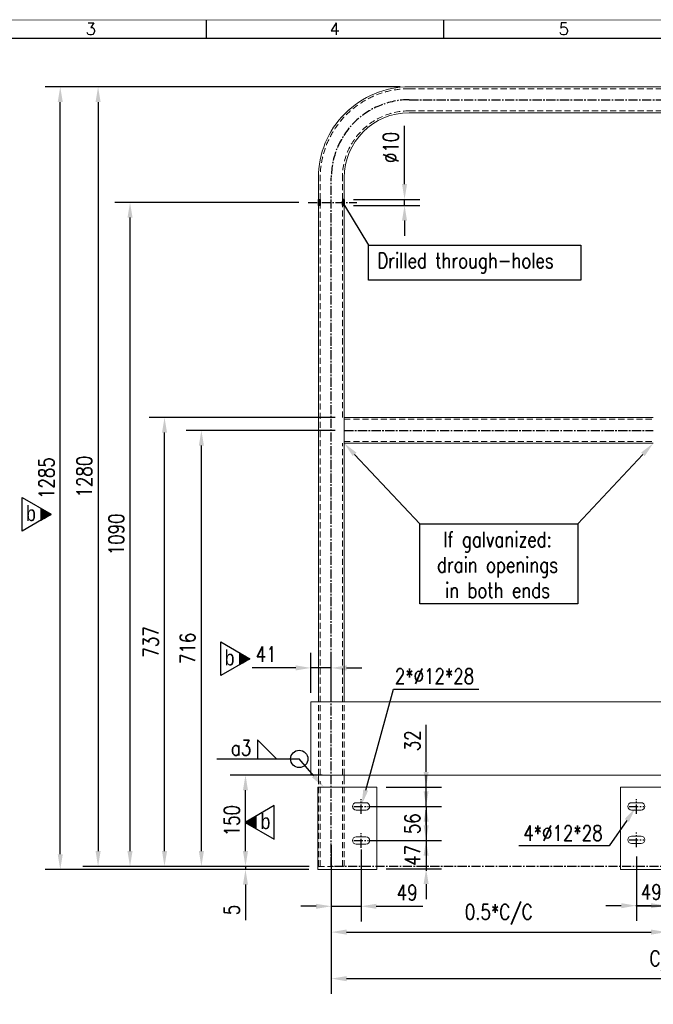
# Model space of a CAD drawing. Header units: inches. Extents: x -1 to 3961, y -1 to 2730.
# Tile 3 of 6: x 893 to 1934, y 1114 to 2730. Entities that reach past the tile are written whole.
import ezdxf
from ezdxf.enums import TextEntityAlignment as Align

# ---------------------------------------------------------------- set-up
doc = ezdxf.new("R2010")
doc.units = ezdxf.units.IN
doc.header["$LTSCALE"] = 20
doc.header["$MEASUREMENT"] = 0
doc.linetypes.add('CENTER2', pattern=[1.125, 0.75, -0.125, 0.125, -0.125])
doc.linetypes.add('DASHED', pattern=[0.75, 0.5, -0.25])
doc.layers.add('6', color=2, linetype='Continuous')
doc.layers.add('Axes', color=1, linetype='Continuous')
doc.layers.add('Bolt', color=7, linetype='Continuous', lineweight=0)
doc.layers.add('Part', color=2, linetype='Continuous', lineweight=0)
doc.styles.add('ARIAL_NARROW', font='ARIALN.TTF')
doc.styles.add('ROMANS', font='ROMANS', dxfattribs={"width": 0.8})
doc.dimstyles.new('AR_NR', dxfattribs={"dimscale": 10, "dimtxt": 2.5, "dimasz": 2.5, "dimexe": 2.5, "dimexo": 1.5, "dimgap": 1, "dimtad": 1, "dimdec": 0, "dimzin": 0, "dimdsep": 46, "dimtxsty": 'ROMANS', "dimcen": 1.5, "dimdle": 2, "dimclrd": 4, "dimclre": 4, "dimclrt": 7, "dimadec": 0, "dimazin": 0, "dimtfac": 0.7, "dimtdec": 0, "dimtmove": 0, "dimatfit": 0, "dimfxl": 1, "dimtolj": 1, "dimtzin": 0, "dimarcsym": 0})
pattern_1 = [(45, (-268.08348, 141.30488), (-0.0883883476, 0.0883883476), [])]

# ---------------------------------------------------------------- blocks, each defined once
blk = doc.blocks.new('*D7')
at = {"color": 4, "lineweight": -2, "transparency": 16777216}
for p, q in [((1390, 1490.2), (1239.1, 1490.2)), ((1264.1, 1365.2), (1264.1, 1465.2)), ((1368.8, 1340.2), (1239.1, 1340.2))]:
    blk.add_line(p, q, dxfattribs=at)
at = {"color": 4, "transparency": 16777216}
for points in [[(1259.9, 1465.2), (1268.2, 1465.2), (1264.1, 1490.2)], [(1259.9, 1365.2), (1268.2, 1365.2), (1264.1, 1340.2)]]:
    blk.add_solid(points, dxfattribs=at)
at = {"layer": 'DEFPOINTS', "color": 0, "transparency": 16777216}
for p in [(1264.1, 1490.2), (1405, 1490.2), (1383.8, 1340.2)]:
    blk.add_point(p, dxfattribs=at)
at = {"color": 7, "transparency": 16777216, "insert": (1241.6, 1415.2), "char_height": 25, "attachment_point": 5, "rotation": 90, "style": 'ROMANS'}
blk.add_mtext('\\A1;150', dxfattribs=at)
blk = doc.blocks.new('*D8')
at = {"color": 4, "lineweight": -2, "transparency": 16777216}
for p, q in [((1264.1, 1365.2), (1264.1, 1390.2)), ((1368.8, 1340.2), (1239.1, 1340.2)), ((1368, 1335.2), (1239.1, 1335.2)), ((1264.1, 1340.2), (1264.1, 1335.2)), ((1264.1, 1310.2), (1264.1, 1251.9))]:
    blk.add_line(p, q, dxfattribs=at)
at = {"color": 4, "transparency": 16777216}
for points in [[(1259.9, 1365.2), (1268.2, 1365.2), (1264.1, 1340.2)], [(1259.9, 1310.2), (1268.2, 1310.2), (1264.1, 1335.2)]]:
    blk.add_solid(points, dxfattribs=at)
at = {"layer": 'DEFPOINTS', "color": 0, "transparency": 16777216}
for p in [(1264.1, 1335.2), (1383, 1335.2), (1383.8, 1340.2)]:
    blk.add_point(p, dxfattribs=at)
at = {"color": 7, "transparency": 16777216, "insert": (1241.6, 1268.6), "char_height": 25, "attachment_point": 5, "rotation": 90, "style": 'ROMANS'}
blk.add_mtext('\\A1;5', dxfattribs=at)
blk = doc.blocks.new('*D9')
at = {"color": 4, "lineweight": -2, "transparency": 16777216}
for p, q in [((1411.2, 2056.2), (1166.7, 2056.2)), ((1191.7, 1365.2), (1191.7, 2031.2)), ((1368.8, 1340.2), (1166.7, 1340.2))]:
    blk.add_line(p, q, dxfattribs=at)
at = {"color": 4, "transparency": 16777216}
for points in [[(1187.5, 2031.2), (1195.8, 2031.2), (1191.7, 2056.2)], [(1187.5, 1365.2), (1195.8, 1365.2), (1191.7, 1340.2)]]:
    blk.add_solid(points, dxfattribs=at)
at = {"layer": 'DEFPOINTS', "color": 0, "transparency": 16777216}
for p in [(1191.7, 2056.2), (1426.2, 2056.2), (1383.8, 1340.2)]:
    blk.add_point(p, dxfattribs=at)
at = {"color": 7, "transparency": 16777216, "insert": (1169.2, 1698.2), "char_height": 25, "attachment_point": 5, "rotation": 90, "style": 'ROMANS'}
blk.add_mtext('\\A1;716', dxfattribs=at)
blk = doc.blocks.new('*D10')
at = {"color": 4, "lineweight": -2, "transparency": 16777216}
for p, q in [((1411.2, 2077.4), (1106.1, 2077.4)), ((1131.1, 1365.2), (1131.1, 2052.4)), ((1368.8, 1340.2), (1106.1, 1340.2))]:
    blk.add_line(p, q, dxfattribs=at)
at = {"color": 4, "transparency": 16777216}
for points in [[(1127, 2052.4), (1135.3, 2052.4), (1131.1, 2077.4)], [(1127, 1365.2), (1135.3, 1365.2), (1131.1, 1340.2)]]:
    blk.add_solid(points, dxfattribs=at)
at = {"layer": 'DEFPOINTS', "color": 0, "transparency": 16777216}
for p in [(1131.1, 2077.4), (1426.2, 2077.4), (1383.8, 1340.2)]:
    blk.add_point(p, dxfattribs=at)
at = {"color": 7, "transparency": 16777216, "insert": (1108.6, 1708.8), "char_height": 25, "attachment_point": 5, "rotation": 90, "style": 'ROMANS'}
blk.add_mtext('\\A1;737', dxfattribs=at)
blk = doc.blocks.new('*D11')
at = {"color": 4, "lineweight": -2, "transparency": 16777216}
for p, q in [((1525.3, 2460.5), (1525.3, 2556)), ((1441.7, 2435.5), (1550.3, 2435.5)), ((1441.7, 2425.5), (1550.3, 2425.5)), ((1525.3, 2425.5), (1525.3, 2435.5)), ((1525.3, 2400.5), (1525.3, 2375.5))]:
    blk.add_line(p, q, dxfattribs=at)
at = {"color": 4, "transparency": 16777216}
for points in [[(1521.1, 2460.5), (1529.4, 2460.5), (1525.3, 2435.5)], [(1521.1, 2400.5), (1529.4, 2400.5), (1525.3, 2425.5)]]:
    blk.add_solid(points, dxfattribs=at)
at = {"layer": 'DEFPOINTS', "color": 0, "transparency": 16777216}
for p in [(1426.7, 2435.5), (1426.7, 2425.5), (1525.3, 2435.5)]:
    blk.add_point(p, dxfattribs=at)
at = {"color": 7, "transparency": 16777216, "insert": (1502.8, 2520.7), "char_height": 25, "attachment_point": 5, "rotation": 90, "style": 'ROMANS'}
blk.add_mtext('\\A1;%%C10', dxfattribs=at)
blk = doc.blocks.new('*D14')
at = {"color": 4, "lineweight": -2, "transparency": 16777216}
for p, q in [((1351.8, 2430.5), (1049.5, 2430.5)), ((1074.5, 1365.2), (1074.5, 2405.5)), ((1368.8, 1340.2), (1049.5, 1340.2))]:
    blk.add_line(p, q, dxfattribs=at)
at = {"color": 4, "transparency": 16777216}
for points in [[(1070.3, 2405.5), (1078.6, 2405.5), (1074.5, 2430.5)], [(1070.3, 1365.2), (1078.6, 1365.2), (1074.5, 1340.2)]]:
    blk.add_solid(points, dxfattribs=at)
at = {"layer": 'DEFPOINTS', "color": 0, "transparency": 16777216}
for p in [(1074.5, 2430.5), (1366.8, 2430.5), (1383.8, 1340.2)]:
    blk.add_point(p, dxfattribs=at)
at = {"color": 7, "transparency": 16777216, "insert": (1052, 1885.4), "char_height": 25, "attachment_point": 5, "rotation": 90, "style": 'ROMANS'}
blk.add_mtext('\\A1;1090', dxfattribs=at)
blk = doc.blocks.new('*D15')
at = {"color": 4, "lineweight": -2, "transparency": 16777216}
for p, q in [((1518, 2620.2), (997, 2620.2)), ((1022, 2595.2), (1022, 1365.2)), ((1368.8, 1340.2), (997, 1340.2))]:
    blk.add_line(p, q, dxfattribs=at)
at = {"color": 4, "transparency": 16777216}
for points in [[(1017.9, 2595.2), (1026.2, 2595.2), (1022, 2620.2)], [(1017.9, 1365.2), (1026.2, 1365.2), (1022, 1340.2)]]:
    blk.add_solid(points, dxfattribs=at)
at = {"layer": 'DEFPOINTS', "color": 0, "transparency": 16777216}
for p in [(1533, 2620.2), (1022, 1340.2), (1383.8, 1340.2)]:
    blk.add_point(p, dxfattribs=at)
at = {"color": 7, "transparency": 16777216, "insert": (999.5, 1980.2), "char_height": 25, "attachment_point": 5, "rotation": 90, "style": 'ROMANS'}
blk.add_mtext('\\A1;1280', dxfattribs=at)
blk = doc.blocks.new('*D16')
at = {"color": 4, "lineweight": -2, "transparency": 16777216}
for p, q in [((1405, 1375.2), (1405, 1207.3)), ((1955, 1374.5), (1955, 1207.3)), ((1430, 1232.3), (1930, 1232.3))]:
    blk.add_line(p, q, dxfattribs=at)
at = {"color": 4, "transparency": 16777216}
for points in [[(1430, 1236.5), (1430, 1228.1), (1405, 1232.3)], [(1930, 1236.5), (1930, 1228.1), (1955, 1232.3)]]:
    blk.add_solid(points, dxfattribs=at)
at = {"layer": 'DEFPOINTS', "color": 0, "transparency": 16777216}
for p in [(1405, 1390.2), (1955, 1389.5), (1955, 1232.3)]:
    blk.add_point(p, dxfattribs=at)
at = {"color": 7, "transparency": 16777216, "insert": (1680, 1261.3), "char_height": 25, "attachment_point": 5, "style": 'ROMANS'}
blk.add_mtext('\\A1;0.5*C/C', dxfattribs=at)
blk = doc.blocks.new('*D6')
at = {"color": 4, "lineweight": -2, "transparency": 16777216}
for p, q in [((1518, 2620.2), (934.9, 2620.2)), ((959.9, 1360.2), (959.9, 2595.2)), ((1368, 1335.2), (934.9, 1335.2))]:
    blk.add_line(p, q, dxfattribs=at)
at = {"color": 4, "transparency": 16777216}
for points in [[(955.7, 2595.2), (964.1, 2595.2), (959.9, 2620.2)], [(955.7, 1360.2), (964.1, 1360.2), (959.9, 1335.2)]]:
    blk.add_solid(points, dxfattribs=at)
at = {"layer": 'DEFPOINTS', "color": 0, "transparency": 16777216}
for p in [(959.9, 2620.2), (1533, 2620.2), (1383, 1335.2)]:
    blk.add_point(p, dxfattribs=at)
at = {"color": 7, "transparency": 16777216, "insert": (937.4, 1977.7), "char_height": 25, "attachment_point": 5, "rotation": 90, "style": 'ROMANS'}
blk.add_mtext('\\A1;1285', dxfattribs=at)
blk = doc.blocks.new('*D18')
at = {"color": 4, "lineweight": -2, "transparency": 16777216}
for p, q in [((1405, 1375.2), (1405, 1130.9)), ((2505, 1375.2), (2505, 1130.9)), ((1430, 1155.9), (2480, 1155.9))]:
    blk.add_line(p, q, dxfattribs=at)
at = {"color": 4, "transparency": 16777216}
for points in [[(1430, 1160), (1430, 1151.7), (1405, 1155.9)], [(2480, 1160), (2480, 1151.7), (2505, 1155.9)]]:
    blk.add_solid(points, dxfattribs=at)
at = {"layer": 'DEFPOINTS', "color": 0, "transparency": 16777216}
for p in [(1405, 1390.2), (2505, 1390.2), (2505, 1155.9)]:
    blk.add_point(p, dxfattribs=at)
at = {"color": 7, "transparency": 16777216, "insert": (1955, 1184.9), "char_height": 25, "attachment_point": 5, "style": 'ROMANS'}
blk.add_mtext('\\A1;C/C', dxfattribs=at)
blk = doc.blocks.new('*D19')
at = {"color": 4, "lineweight": -2, "transparency": 16777216}
for p, q in [((1955, 1365.5), (1955, 1250.7)), ((1906, 1356.7), (1906, 1250.7)), ((1881, 1275.7), (1856, 1275.7)), ((1906, 1275.7), (1955, 1275.7)), ((1980, 1275.7), (2005, 1275.7))]:
    blk.add_line(p, q, dxfattribs=at)
at = {"color": 4, "transparency": 16777216}
for points in [[(1881, 1279.8), (1881, 1271.5), (1906, 1275.7)], [(1980, 1279.8), (1980, 1271.5), (1955, 1275.7)]]:
    blk.add_solid(points, dxfattribs=at)
at = {"layer": 'DEFPOINTS', "color": 0, "transparency": 16777216}
for p in [(1955, 1380.5), (1906, 1371.7), (1955, 1275.7)]:
    blk.add_point(p, dxfattribs=at)
at = {"color": 7, "transparency": 16777216, "insert": (1930.5, 1298.2), "char_height": 25, "attachment_point": 5, "style": 'ROMANS'}
blk.add_mtext('\\A1;49', dxfattribs=at)
blk = doc.blocks.new('*D20')
at = {"color": 4, "lineweight": -2, "transparency": 16777216}
for p, q in [((1955, 1365.5), (1955, 1250.7)), ((2004, 1356.2), (2004, 1250.7)), ((1930, 1275.7), (1905, 1275.7)), ((1955, 1275.7), (2004, 1275.7)), ((2029, 1275.7), (2054, 1275.7))]:
    blk.add_line(p, q, dxfattribs=at)
at = {"color": 4, "transparency": 16777216}
for points in [[(1930, 1279.8), (1930, 1271.5), (1955, 1275.7)], [(2029, 1279.8), (2029, 1271.5), (2004, 1275.7)]]:
    blk.add_solid(points, dxfattribs=at)
at = {"layer": 'DEFPOINTS', "color": 0, "transparency": 16777216}
for p in [(1955, 1380.5), (2004, 1371.2), (2004, 1275.7)]:
    blk.add_point(p, dxfattribs=at)
at = {"color": 7, "transparency": 16777216, "insert": (1979.5, 1298.2), "char_height": 25, "attachment_point": 5, "style": 'ROMANS'}
blk.add_mtext('\\A1;49', dxfattribs=at)
blk = doc.blocks.new('*D22')
at = {"color": 4, "lineweight": -2, "transparency": 16777216}
for p, q in [((1404.9, 1365.2), (1404.9, 1249.7)), ((1453.9, 1367.7), (1453.9, 1249.7)), ((1379.9, 1274.7), (1354.9, 1274.7)), ((1404.9, 1274.7), (1453.9, 1274.7)), ((1478.9, 1274.7), (1555.3, 1274.7))]:
    blk.add_line(p, q, dxfattribs=at)
at = {"color": 4, "transparency": 16777216}
for points in [[(1379.9, 1278.8), (1379.9, 1270.5), (1404.9, 1274.7)], [(1478.9, 1278.8), (1478.9, 1270.5), (1453.9, 1274.7)]]:
    blk.add_solid(points, dxfattribs=at)
at = {"layer": 'DEFPOINTS', "color": 0, "transparency": 16777216}
for p in [(1404.9, 1380.2), (1453.9, 1382.7), (1453.9, 1274.7)]:
    blk.add_point(p, dxfattribs=at)
at = {"color": 7, "transparency": 16777216, "insert": (1529.6, 1297.2), "char_height": 25, "attachment_point": 5, "style": 'ROMANS'}
blk.add_mtext('\\A1;49', dxfattribs=at)
blk = doc.blocks.new('A3')
at = {"color": 7, "linetype": 'Continuous'}
for p, q in [((120, 270), (120, 273)), ((159, 270), (159, 273))]:
    blk.add_line(p, q, dxfattribs=at)
for points, const_width in [([(0, 0), (0, 273), (396, 273), (396, 0)], 0.1), ([(393, 3), (3, 3), (3, 270), (393, 270)], 0.2)]:
    blk.add_lwpolyline(points, close=True, dxfattribs=dict(at, const_width=const_width))
at = {"color": 7, "linetype": 'Continuous', "style": 'ROMANS'}
for s, p in [('3', (100.16, 270.54)), ('4', (140.2, 270.54)), ('5', (177.83, 270.54))]:
    blk.add_text(s, height=2, dxfattribs=at).set_placement(p)
at = {"color": 2, "style": 'ROMANS', "oblique": 15, "flags": 8}
blk.add_attdef('INFCLASS', text='', height=2, dxfattribs=at).set_placement((354, 1.5), align=Align.MIDDLE_CENTER)
blk = doc.blocks.new('*D34')
at = {"color": 4, "lineweight": -2, "transparency": 16777216}
for p, q in [((1371.5, 1625.2), (1371.5, 1691.1)), ((1405, 1625.2), (1405, 1691.1)), ((1346.5, 1666.1), (1274.8, 1666.1)), ((1405, 1666.1), (1371.5, 1666.1)), ((1430, 1666.1), (1455, 1666.1))]:
    blk.add_line(p, q, dxfattribs=at)
at = {"color": 4, "transparency": 16777216}
for points in [[(1346.5, 1670.2), (1346.5, 1661.9), (1371.5, 1666.1)], [(1430, 1670.2), (1430, 1661.9), (1405, 1666.1)]]:
    blk.add_solid(points, dxfattribs=at)
at = {"layer": 'DEFPOINTS', "color": 0, "transparency": 16777216}
for p in [(1371.5, 1666.1), (1371.5, 1610.2), (1405, 1610.2)]:
    blk.add_point(p, dxfattribs=at)
at = {"color": 7, "transparency": 16777216, "insert": (1298.1, 1688.6), "char_height": 25, "attachment_point": 5, "style": 'ROMANS'}
blk.add_mtext('\\A1;41', dxfattribs=at)
blk = doc.blocks.new('*D45')
at = {"color": 4, "lineweight": -2, "transparency": 16777216}
for p, q in [((1560.7, 1495.2), (1560.7, 1572.6)), ((1495, 1470.2), (1585.7, 1470.2)), ((1560.7, 1438.7), (1560.7, 1470.2)), ((1469, 1438.7), (1585.7, 1438.7)), ((1560.7, 1413.7), (1560.7, 1388.7))]:
    blk.add_line(p, q, dxfattribs=at)
at = {"color": 4, "transparency": 16777216}
for points in [[(1556.6, 1495.2), (1564.9, 1495.2), (1560.7, 1470.2)], [(1556.6, 1413.7), (1564.9, 1413.7), (1560.7, 1438.7)]]:
    blk.add_solid(points, dxfattribs=at)
at = {"layer": 'DEFPOINTS', "color": 0, "transparency": 16777216}
for p in [(1480, 1470.2), (1560.7, 1470.2), (1454, 1438.7)]:
    blk.add_point(p, dxfattribs=at)
at = {"color": 7, "transparency": 16777216, "insert": (1538.2, 1546.4), "char_height": 25, "attachment_point": 5, "rotation": 90, "style": 'ROMANS'}
blk.add_mtext('\\A1;32', dxfattribs=at)
blk = doc.blocks.new('*D46')
at = {"color": 4, "lineweight": -2, "transparency": 16777216}
for p, q in [((1560.7, 1463.7), (1560.7, 1488.7)), ((1468.9, 1438.7), (1585.7, 1438.7)), ((1560.7, 1438.7), (1560.7, 1382.7)), ((1468.9, 1382.7), (1585.7, 1382.7)), ((1560.7, 1357.7), (1560.7, 1332.7))]:
    blk.add_line(p, q, dxfattribs=at)
at = {"color": 4, "transparency": 16777216}
for points in [[(1556.5, 1463.7), (1564.8, 1463.7), (1560.7, 1438.7)], [(1556.5, 1357.7), (1564.8, 1357.7), (1560.7, 1382.7)]]:
    blk.add_solid(points, dxfattribs=at)
at = {"layer": 'DEFPOINTS', "color": 0, "transparency": 16777216}
for p in [(1453.9, 1438.7), (1453.9, 1382.7), (1560.7, 1382.7)]:
    blk.add_point(p, dxfattribs=at)
at = {"color": 7, "transparency": 16777216, "insert": (1538.2, 1410.2), "char_height": 25, "attachment_point": 5, "rotation": 90, "style": 'ROMANS'}
blk.add_mtext('\\A1;56', dxfattribs=at)
blk = doc.blocks.new('*D47')
at = {"color": 4, "lineweight": -2, "transparency": 16777216}
for p, q in [((1560.7, 1407.7), (1560.7, 1432.7)), ((1468.9, 1382.7), (1585.7, 1382.7)), ((1560.7, 1382.7), (1560.7, 1336.2)), ((1495, 1336.2), (1585.7, 1336.2)), ((1560.7, 1311.2), (1560.7, 1286.2))]:
    blk.add_line(p, q, dxfattribs=at)
at = {"color": 4, "transparency": 16777216}
for points in [[(1556.6, 1407.7), (1564.9, 1407.7), (1560.7, 1382.7)], [(1556.6, 1311.2), (1564.9, 1311.2), (1560.7, 1336.2)]]:
    blk.add_solid(points, dxfattribs=at)
at = {"layer": 'DEFPOINTS', "color": 0, "transparency": 16777216}
for p in [(1453.9, 1382.7), (1480, 1336.2), (1560.7, 1336.2)]:
    blk.add_point(p, dxfattribs=at)
at = {"color": 7, "transparency": 16777216, "insert": (1538.2, 1358.2), "char_height": 25, "attachment_point": 5, "rotation": 90, "style": 'ROMANS'}
blk.add_mtext('\\A1;47', dxfattribs=at)
blk = doc.blocks.new('pil')
h = blk.add_hatch()
h.set_pattern_fill('_USER', color=9, scale=0.1, style=0, pattern_type=0)
h.set_pattern_definition([(0, (0, 0.13671), (0, 0.1), [])])
h.paths.add_polyline_path([(3.72, -2.01), (7.2, 0), (3.72, 2.01)])
at = {"color": 9}
blk.add_line((3.72, 2.01), (3.72, -2.01), dxfattribs=at)
blk.add_lwpolyline([(-2.33, 5.5), (7.2, 0), (-2.33, -5.5)], close=True, dxfattribs=at)

msp = doc.modelspace()

# ---------------------------------------------------------------- hatches: boundary and pattern name
h = msp.add_hatch()
h.set_pattern_fill('ANSI31', color=256)
h.set_pattern_definition(pattern_1)
h.paths.add_polyline_path([(1383.8, 2435.5), (1386.8, 2435.5), (1386.8, 2425.5), (1383.8, 2425.5)])
h = msp.add_hatch()
h.set_pattern_fill('ANSI31', color=256)
h.set_pattern_definition(pattern_1)
h.paths.add_polyline_path([(1423.2, 2425.5), (1426.2, 2425.5), (1426.2, 2435.5), (1423.2, 2435.5)])

# ---------------------------------------------------------------- linework, layer by layer
at = {"color": 4}
for p, q in [((1443.3, 2016.8), (1550.2, 1902.7)), ((1916.7, 2016.8), (1809.8, 1902.7)), ((1376.3, 1489.1), (1352.3, 1516.7)), ((1890.3, 1415.6), (1861.5, 1373.8))]:
    msp.add_line(p, q, dxfattribs=at)
for points in [[(1383.8, 2435.5), (1386.8, 2435.5), (1386.8, 2425.5), (1383.8, 2425.5)], [(1423.2, 2425.5), (1426.2, 2425.5), (1426.2, 2435.5), (1423.2, 2435.5)]]:
    msp.add_lwpolyline(points, close=True)
for points in [[(1426.7, 2425.5), (1466.2, 2360.1)], [(1461.5, 1465.6), (1506.9, 1631.2), (1647.2, 1631.2)], [(1314.9, 1516.7), (1283.9, 1547.8), (1283.9, 1516.7), (1314.9, 1516.7)], [(1216.9, 1516.7), (1352.3, 1516.7)], [(1861.5, 1373.8), (1712.7, 1373.8)]]:
    msp.add_lwpolyline(points, dxfattribs=at)
for points in [[(1466.2, 2360.1), (1815, 2360.1), (1815, 2302.6), (1466.2, 2302.6)], [(1550.2, 1902.7), (1809.8, 1902.7), (1809.8, 1771.5), (1550.2, 1771.5)]]:
    msp.add_lwpolyline(points, close=True, dxfattribs=at)
msp.add_circle((1352.3, 1516.7), 14.2, dxfattribs=at)
for points in [[(1440.2, 2013.9), (1446.3, 2019.6), (1426.2, 2035)], [(1919.7, 2013.9), (1913.6, 2019.6), (1933.8, 2035)], [(1373.2, 1486.4), (1379.5, 1491.8), (1392.7, 1470.2)], [(1465.5, 1464.5), (1457.5, 1466.7), (1454.9, 1441.5)], [(1893.7, 1413.3), (1886.8, 1418), (1904.4, 1436.2)]]:
    msp.add_solid(points, dxfattribs=at)
at = {"layer": 'Axes', "linetype": 'CENTER2'}
for p, q in [((1366.8, 2430.5), (1446.8, 2430.5)), ((1426.2, 2056.2), (1933.8, 2056.2)), ((1454, 1426.7), (1454, 1450.7)), ((1906, 1426.7), (1906, 1450.7)), ((1442, 1438.7), (1466, 1438.7)), ((1894, 1438.7), (1918, 1438.7)), ((1453.9, 1370.7), (1453.9, 1394.7)), ((1906, 1371.7), (1906, 1395.7)), ((1441.9, 1382.7), (1465.9, 1382.7)), ((1894, 1383.7), (1918, 1383.7))]:
    msp.add_line(p, q, dxfattribs=at)
msp.add_lwpolyline([(1405, 1340.2), (1405, 2471, -0.414214), (1533, 2599), (2377, 2599, -0.414214), (2505, 2471), (2505, 1340.2)], format="xyb", close=True, dxfattribs=at)
at = {"layer": 'Bolt', "linetype": 'Continuous', "lineweight": 0}
for p, q in [((1440, 1438.7), (1440.4, 1441)), ((1440.4, 1441), (1441.7, 1443)), ((1441.7, 1443), (1443.7, 1444.3)), ((1443.7, 1444.3), (1446, 1444.7)), ((1446, 1444.7), (1462, 1444.7)), ((1462, 1444.7), (1464.3, 1444.3)), ((1464.3, 1444.3), (1466.2, 1443)), ((1466.2, 1443), (1467.5, 1441)), ((1467.5, 1441), (1468, 1438.7)), ((1892, 1438.7), (1892.4, 1441)), ((1892.4, 1441), (1893.7, 1443)), ((1893.7, 1443), (1895.7, 1444.3)), ((1895.7, 1444.3), (1898, 1444.7)), ((1898, 1444.7), (1914, 1444.7)), ((1914, 1444.7), (1916.3, 1444.3)), ((1916.3, 1444.3), (1918.2, 1443)), ((1918.2, 1443), (1919.5, 1441)), ((1919.5, 1441), (1920, 1438.7)), ((1440.4, 1436.4), (1440, 1438.7)), ((1441.7, 1434.5), (1440.4, 1436.4)), ((1443.7, 1433.2), (1441.7, 1434.5)), ((1446, 1432.7), (1443.7, 1433.2)), ((1462, 1432.7), (1446, 1432.7)), ((1464.3, 1433.2), (1462, 1432.7)), ((1466.2, 1434.5), (1464.3, 1433.2)), ((1467.5, 1436.4), (1466.2, 1434.5)), ((1468, 1438.7), (1467.5, 1436.4)), ((1892.4, 1436.4), (1892, 1438.7)), ((1893.7, 1434.5), (1892.4, 1436.4)), ((1895.7, 1433.2), (1893.7, 1434.5)), ((1898, 1432.7), (1895.7, 1433.2)), ((1914, 1432.7), (1898, 1432.7)), ((1916.3, 1433.2), (1914, 1432.7)), ((1918.2, 1434.5), (1916.3, 1433.2)), ((1919.5, 1436.4), (1918.2, 1434.5)), ((1920, 1438.7), (1919.5, 1436.4)), ((1439.9, 1382.7), (1440.4, 1385)), ((1440.4, 1380.4), (1439.9, 1382.7)), ((1440.4, 1385), (1441.7, 1387)), ((1441.7, 1378.5), (1440.4, 1380.4)), ((1441.7, 1387), (1443.6, 1388.3)), ((1443.6, 1377.2), (1441.7, 1378.5)), ((1443.6, 1388.3), (1445.9, 1388.7)), ((1445.9, 1376.7), (1443.6, 1377.2)), ((1445.9, 1388.7), (1461.9, 1388.7)), ((1461.9, 1376.7), (1445.9, 1376.7)), ((1461.9, 1388.7), (1464.2, 1388.3)), ((1464.2, 1377.2), (1461.9, 1376.7)), ((1464.2, 1388.3), (1466.2, 1387)), ((1466.2, 1378.5), (1464.2, 1377.2)), ((1466.2, 1387), (1467.5, 1385)), ((1467.5, 1380.4), (1466.2, 1378.5)), ((1467.5, 1385), (1467.9, 1382.7)), ((1467.9, 1382.7), (1467.5, 1380.4)), ((1892, 1383.7), (1892.4, 1386)), ((1892.4, 1381.4), (1892, 1383.7)), ((1892.4, 1386), (1893.7, 1388)), ((1893.7, 1379.5), (1892.4, 1381.4)), ((1893.7, 1388), (1895.7, 1389.3)), ((1895.7, 1378.2), (1893.7, 1379.5)), ((1895.7, 1389.3), (1898, 1389.7)), ((1898, 1377.7), (1895.7, 1378.2)), ((1898, 1389.7), (1914, 1389.7)), ((1914, 1377.7), (1898, 1377.7)), ((1914, 1389.7), (1916.3, 1389.3)), ((1916.3, 1378.2), (1914, 1377.7)), ((1916.3, 1389.3), (1918.2, 1388)), ((1918.2, 1379.5), (1916.3, 1378.2)), ((1918.2, 1388), (1919.5, 1386)), ((1919.5, 1381.4), (1918.2, 1379.5)), ((1919.5, 1386), (1920, 1383.7)), ((1920, 1383.7), (1919.5, 1381.4))]:
    msp.add_line(p, q, dxfattribs=at)
at = {"layer": 'Part', "color": 9, "linetype": 'DASHED', "lineweight": 0}
for p, q in [((1533, 2580.8), (2377, 2580.8)), ((1386.8, 2435.5), (1386.8, 2471)), ((1423.2, 2435.5), (1423.2, 2471)), ((1386.8, 1610.2), (1386.8, 2425.5)), ((1423.2, 2077.4), (1423.2, 2425.5)), ((1426.2, 2074.4), (1933.8, 2074.4)), ((1426.2, 2038), (1933.8, 2038)), ((1423.2, 1610.2), (1423.2, 2035)), ((1386.8, 1490.2), (1386.8, 1610.2)), ((1423.2, 1490.2), (1423.2, 1610.2)), ((1386.8, 1340.2), (1386.8, 1480.2)), ((1423.2, 1340.2), (1423.2, 1480.2))]:
    msp.add_line(p, q, dxfattribs=at)
at = {"layer": 'Part', "color": 2, "linetype": 'Continuous', "lineweight": 0}
for p, q in [((1533, 2577.8), (2377, 2577.8)), ((1383.8, 2435.5), (1383.8, 2471)), ((1426.2, 2435.5), (1426.2, 2471)), ((1383.8, 1610.2), (1383.8, 2425.5)), ((1426.2, 2077.4), (1426.2, 2425.5)), ((1426.2, 2077.4), (1426.2, 2035)), ((1426.2, 2077.4), (1933.8, 2077.4)), ((1426.2, 1610.2), (1426.2, 2035)), ((1426.2, 2035), (1933.8, 2035)), ((1383.8, 1610.2), (1426.2, 1610.2)), ((2505, 1610.2), (1405, 1610.2)), ((1383.8, 1480.2), (1383.8, 1490.2)), ((2505, 1490.2), (1405, 1490.2)), ((1426.2, 1480.2), (1426.2, 1490.2)), ((2030, 1470.2), (1880, 1470.2)), ((1880, 1335.2), (1880, 1470.2)), ((2030, 1335.2), (1880, 1335.2))]:
    msp.add_line(p, q, dxfattribs=at)
at = {"layer": 'Part', "linetype": 'DASHED', "lineweight": 0}
for p, q in [((1426.2, 2035), (1426.2, 2077.4)), ((1383.8, 1490.2), (1383.8, 1610.2)), ((1426.2, 1490.2), (1426.2, 1610.2)), ((1383.8, 1340.2), (1383.8, 1480.2)), ((1426.2, 1340.2), (1426.2, 1480.2)), ((1383.8, 1340.2), (1426.2, 1340.2))]:
    msp.add_line(p, q, dxfattribs=at)
at = {"layer": 'Part', "color": 2, "linetype": 'Continuous', "lineweight": 0}
msp.add_lwpolyline([(1383.8, 2471, -0.414214), (1533, 2620.2), (2377, 2620.2)], format="xyb", dxfattribs=at)
at = {"layer": 'Part', "color": 9, "linetype": 'DASHED', "lineweight": 0}
msp.add_lwpolyline([(1386.8, 2471, -0.414214), (1533, 2617.2), (2377, 2617.2)], format="xyb", dxfattribs=at)
at = {"layer": 'Part', "color": 2, "linetype": 'Continuous', "lineweight": 0}
for points in [[(1383.8, 2435.5), (1383.3, 2435.5), (1383.3, 2425.5), (1383.8, 2425.5)], [(1383.8, 2435.5), (1383.3, 2435.5), (1383.3, 2425.5), (1383.8, 2425.5)], [(1426.2, 2435.5), (1426.7, 2435.5), (1426.7, 2425.5), (1426.2, 2425.5)], [(1426.2, 2435.5), (1426.7, 2435.5), (1426.7, 2425.5), (1426.2, 2425.5)]]:
    msp.add_lwpolyline(points, dxfattribs=at)
for points in [[(1371.5, 1610.2), (2538.5, 1610.2), (2538.5, 1490.2), (1371.5, 1490.2)], [(1480, 1470.2), (1383, 1470.2), (1383, 1335.2), (1480, 1335.2)]]:
    msp.add_lwpolyline(points, close=True, dxfattribs=at)
at = {"layer": 'Part', "color": 9, "linetype": 'DASHED', "lineweight": 0}
msp.add_arc((1533, 2471), 109.8, 90, 180, dxfattribs=at)
at = {"layer": 'Part', "color": 2, "linetype": 'Continuous', "lineweight": 0}
for centre, radius, start, end in [((1533, 2471), 106.8, 90, 180), ((1378.7, 2430.5), 7.15, 315.6425, 44.3575), ((1378.7, 2430.5), 7.15, 315.6425, 44.3575), ((1431.3, 2430.5), 7.15, 135.6425, 224.3575), ((1431.3, 2430.5), 7.15, 135.6425, 224.3575)]:
    msp.add_arc(centre, radius, start, end, dxfattribs=at)

# ---------------------------------------------------------------- block references
at = {"xscale": 10, "yscale": 10}
msp.add_blockref('A3', (0, 0), dxfattribs=at)
at = {"layer": '6', "yscale": 5, "zscale": 5}
for p, xscale in [((909.2, 1918.3), 5), ((1235.4, 1681.2), 5), ((1299.5, 1412.5), -5)]:
    msp.add_blockref('pil', p, dxfattribs=dict(at, xscale=xscale))

# ---------------------------------------------------------------- texts
at = {"color": 7, "char_height": 25, "style": 'ROMANS'}
for s, width, insert, attachment_point in [('Drilled through-holes', 374.02, (1480.5, 2347.5), 1), ('\\pxqc;If galvanized:\\Pdrain openings\\Pin both ends', 281.262, (1537.4, 1889.5), 1), ('\\A1;\\pxqc;2*%%C12*28', 109.005, (1520, 1664.9), 1), ('a3', 46.468, (1240.1, 1547.2), 1), ('\\A1;\\pxqc;4*%%C12*28', 109.005, (1839.9, 1407.4), 3)]:
    msp.add_mtext_dynamic_manual_height_columns(s, width=width, gutter_width=1, heights=[0], dxfattribs=dict(at, insert=insert, attachment_point=attachment_point))
at = {"layer": '6', "style": 'ARIAL_NARROW'}
for p in [(911.8, 1920.2), (1238, 1683.1), (1296.9, 1414.4)]:
    msp.add_text('b', height=25, dxfattribs=at).set_placement(p, align=Align.MIDDLE)

# ---------------------------------------------------------------- dimensions: what is measured, and where the dimension line sits
for base, p1, p2, picture, middle in [((959.9, 2620.2), (1383, 1335.2), (1533, 2620.2), '*D6', (937.4, 1977.7)), ((1022, 1340.2), (1533, 2620.2), (1383.8, 1340.2), '*D15', (999.5, 1980.2)), ((1074.5, 2430.5), (1383.8, 1340.2), (1366.8, 2430.5), '*D14', (1052, 1885.4)), ((1131.1, 2077.4), (1383.8, 1340.2), (1426.2, 2077.4), '*D10', (1108.6, 1708.8)), ((1191.7, 2056.2), (1383.8, 1340.2), (1426.2, 2056.2), '*D9', (1169.2, 1698.2)), ((1560.7375471, 1470.2307073), (1453.9795538, 1438.7307073), (1479.9795538, 1470.2307073), '*D45', (1538.2375471, 1546.4211834)), ((1264.1, 1490.2), (1383.8, 1340.2), (1405, 1490.2), '*D7', (1241.6, 1415.2)), ((1264.1, 1335.2), (1383.8, 1340.2), (1383, 1335.2), '*D8', (1241.6, 1268.6))]:
    dim = msp.add_linear_dim(base=base, p1=p1, p2=p2, angle=90, dimstyle='AR_NR')
    dim.commit()
    dim.dimension.update_dxf_attribs({"geometry": picture, "text_midpoint": middle})
dim = msp.add_linear_dim(base=(1525.3, 2435.5), p1=(1426.7, 2425.5), p2=(1426.7, 2435.5), angle=90, text='%%C<>', dimstyle='AR_NR')
dim.commit()
dim.dimension.update_dxf_attribs({"geometry": '*D11', "text_midpoint": (1525.3, 2520.7), "dimtype": 160})
for base, p1, p2, text, picture, middle in [((1371.5, 1666.1), (1405, 1610.2), (1371.5, 1610.2), '41', '*D34', (1298.1, 1688.6)), ((1955, 1232.3), (1405, 1390.2), (1955, 1389.5), '0.5*C/C', '*D16', (1680, 1261.3)), ((2505, 1155.9), (1405, 1390.2), (2505, 1390.2), 'C/C', '*D18', (1955, 1184.9))]:
    dim = msp.add_linear_dim(base=base, p1=p1, p2=p2, text=text, dimstyle='AR_NR')
    dim.commit()
    dim.dimension.update_dxf_attribs({"geometry": picture, "text_midpoint": middle})
for base, p1, p2, picture, middle in [((1560.7, 1382.7), (1453.9, 1438.7), (1453.9, 1382.7), '*D46', (1560.7, 1410.2)), ((1560.7375, 1336.2307), (1453.9083, 1382.7333), (1479.9796, 1336.2307), '*D47', (1560.7375, 1358.2474))]:
    dim = msp.add_linear_dim(base=base, p1=p1, p2=p2, angle=90, dimstyle='AR_NR', override={"dimtmove": 1})
    dim.commit()
    dim.dimension.update_dxf_attribs({"geometry": picture, "text_midpoint": middle, "dimtype": 160})
for base, p1, p2, picture, middle in [((1453.9, 1274.7), (1404.9, 1380.2), (1453.9, 1382.7), '*D22', (1529.6, 1274.7)), ((1955, 1275.7), (1906, 1371.7), (1955, 1380.5), '*D19', (1930.5, 1275.7)), ((2004, 1275.7), (1955, 1380.5), (2004, 1371.2), '*D20', (1979.5, 1275.7))]:
    dim = msp.add_linear_dim(base=base, p1=p1, p2=p2, dimstyle='AR_NR')
    dim.commit()
    dim.dimension.update_dxf_attribs({"geometry": picture, "text_midpoint": middle, "dimtype": 160})

doc.saveas('drawing.dxf')
